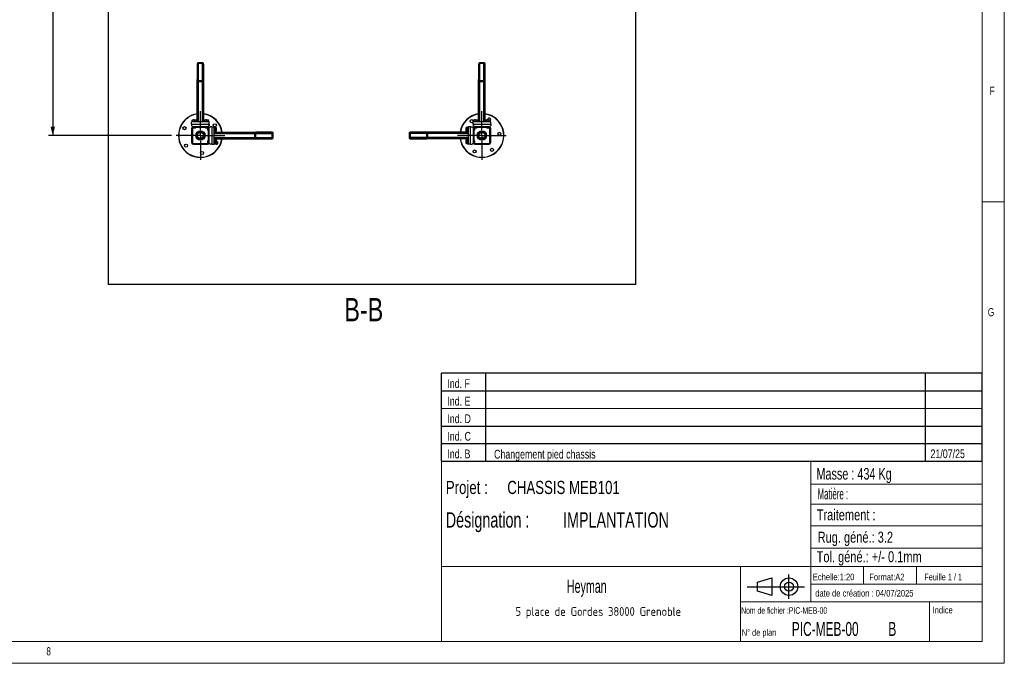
# Model space of a CAD drawing. Header units: millimetres. Extents: x 5 to 589, y 5 to 415.
# Tile 15 of 24: x 365 to 589, y 5 to 151. Entities that reach past the tile are written whole.
import ezdxf
from ezdxf.enums import TextEntityAlignment as Align

# ---------------------------------------------------------------- set-up
doc = ezdxf.new("R2010")
doc.units = ezdxf.units.MM
doc.linetypes.add('CENTERX2', pattern=[20.32, 12.7, -2.54, 2.54, -2.54])
for name, color, linetype in [('COTES', 1, 'Continuous'), ('NOTES', 6, 'Continuous'), ('TRAIT-FINS', 9, 'Continuous'), ('TRAIT-MIXTES', 3, 'CENTERX2')]:
    doc.layers.add(name, color=color, linetype=linetype)
doc.layers.add('TRAIT-FORT', color=4, linetype='Continuous', lineweight=25)
doc.styles.add('SLDTEXTSTYLE0', font='TXT', dxfattribs={"width": 0.75})
doc.styles.add('SLDTEXTSTYLE1', font='TXT', dxfattribs={"width": 0.6375})
doc.styles.add('SLDTEXTSTYLE2', font='TXT', dxfattribs={"width": 0.617423})
doc.styles.add('SLDTEXTSTYLE3', font='TXT', dxfattribs={"width": 0.7})
doc.styles.add('SLDTEXTSTYLE4', font='TXT', dxfattribs={"width": 0.535475})
doc.styles.add('SLDTEXTSTYLE5', font='ISOCP3', dxfattribs={"width": 0.96})
doc.styles.add('SLDTEXTSTYLE6', font='TXT', dxfattribs={"width": 0.605})
doc.styles.add('SLDTEXTSTYLE7', font='TXT', dxfattribs={"width": 0.692308})
doc.styles.add('SLDTEXTSTYLE8', font='TXT', dxfattribs={"width": 0.695728})
doc.styles.add('SLDTEXTSTYLE9', font='TXT', dxfattribs={"width": 0.696429})
doc.dimstyles.new('SLDDIMSTYLE1', dxfattribs={"dimtxt": 3, "dimasz": 2, "dimexe": 0, "dimexo": 0.0625, "dimgap": 0.75, "dimtad": 1, "dimlfac": 20, "dimrnd": 1e-09, "dimzin": 12, "dimdsep": 46, "dimtxsty": 'SLDTEXTSTYLE0', "dimsah": 1, "dimcen": 0.09, "dimadec": 0, "dimazin": 3, "dimtfac": 1, "dimtofl": 0, "dimtmove": 0, "dimatfit": 3, "dimfxl": 0, "dimfrac": 2, "dimtolj": 1, "dimtzin": 12, "dimarcsym": 0})

# ---------------------------------------------------------------- blocks, each defined once
blk = doc.blocks.new('Bloc11')
for p, q in [((123, 20), (0, 20)), ((0, 0), (0, 20)), ((10, 20), (10, 0)), ((110, 20), (110, 0)), ((123, 0), (123, 20)), ((0, 16), (123, 16)), ((0, 8), (123, 8)), ((0, 4), (123, 4)), ((0, 0), (123, 0))]:
    blk.add_line(p, q)
at = {"color": 7, "linetype": 'Continuous', "lineweight": 18}
blk.add_line((0, 12), (123, 12), dxfattribs=at)
at = {"color": 7}
for tag in ['AUTOATTR0', 'AUTOATTR1', 'AUTOATTR2', 'AUTOATTR3', 'AUTOATTR4', 'AUTOATTR5', 'AUTOATTR6', 'AUTOATTR7', 'AUTOATTR8', 'AUTOATTR9']:
    blk.add_attdef(tag, (0, 0), '', height=1, dxfattribs=at)
at = {"layer": 'NOTES', "color": 211, "char_height": 2, "attachment_point": 1, "style": 'SLDTEXTSTYLE0'}
for s, insert in [('Ind. F', (1.36, 18.66)), ('Ind. E', (1.36, 14.66)), ('Ind. D', (1.36, 10.66)), ('Ind. C', (1.36, 6.66)), ('Ind. B', (1.36, 2.66))]:
    blk.add_mtext(s, dxfattribs=dict(at, insert=insert))
blk = doc.blocks.new('Bloc12')
for p, q in [((2.32, 3.8), (5.55, 4.8)), ((5.55, 4.8), (5.55, 0.8)), ((9.48, 0), (9.48, 5.6)), ((0, 2.8), (12.98, 2.8)), ((2.32, 1.8), (2.32, 3.8)), ((5.55, 0.8), (2.32, 1.8))]:
    blk.add_line(p, q)
for radius in [2, 1]:
    blk.add_circle((9.48, 2.8), radius)
blk = doc.blocks.new('SW_NOTE_0')
at = {"layer": 'NOTES', "color": 0, "char_height": 3, "attachment_point": 1, "style": 'SLDTEXTSTYLE0'}
for s, insert in [('Projet :', (0, 3.87)), ('CHASSIS MEB101', (13.98, 3.87))]:
    blk.add_mtext(s, dxfattribs=dict(at, insert=insert))
blk = doc.blocks.new('SW_NOTE_1')
at = {"layer": 'NOTES', "color": 0, "insert": (20.94, 2.58), "char_height": 2, "attachment_point": 2, "style": 'SLDTEXTSTYLE5'}
blk.add_mtext('5 place de Gordes 38000 Grenoble', dxfattribs=at)
blk = doc.blocks.new('SW_NOTE_2')
at = {"layer": 'NOTES', "color": 0, "char_height": 3.5, "attachment_point": 1, "style": 'SLDTEXTSTYLE8'}
for s, insert in [('Désignation :', (0, 4.51)), ('IMPLANTATION', (26.67, 4.51))]:
    blk.add_mtext(s, dxfattribs=dict(at, insert=insert))
blk = doc.blocks.new('_D_19')
at = {"layer": 'COTES', "color": 1}
for p, q in [((399.66, 224.1), (371.63, 224.1)), ((372.63, 224.1), (372.63, 125.1)), ((399.66, 125.1), (371.63, 125.1))]:
    blk.add_line(p, q, dxfattribs=at)
for points in [[(372.63, 224.1), (372.13, 222.1), (373.13, 222.1)], [(372.63, 125.1), (373.13, 127.1), (372.13, 127.1)]]:
    blk.add_solid(points, dxfattribs=at)
at = {"layer": 'COTES', "color": 1, "insert": (368.77, 170.16), "char_height": 3, "attachment_point": 1, "rotation": 90, "style": 'SLDTEXTSTYLE0'}
blk.add_mtext('1980', dxfattribs=at)
blk = doc.blocks.new('SW_CENTERMARKSYMBOL_6')
at = {"layer": 'TRAIT-MIXTES', "color": 0}
for p, q in [((0, 1.2), (0, 5.55)), ((-1.2, 0), (-5.55, 0)), ((0, 0), (-0.6, 0)), ((0, 0), (0, 0.6)), ((0, 0), (0, -0.6)), ((0, 0), (0.6, 0)), ((1.2, 0), (5.55, 0)), ((0, -1.2), (0, -5.55))]:
    blk.add_line(p, q, dxfattribs=at)
blk = doc.blocks.new('SW_CENTERMARKSYMBOL_7')
at = {"layer": 'TRAIT-MIXTES', "color": 0}
for p, q in [((0, 1.2), (0, 5.55)), ((-1.2, 0), (-5.55, 0)), ((0, 0), (-0.6, 0)), ((0, 0), (0, 0.6)), ((0, 0), (0, -0.6)), ((0, 0), (0.6, 0)), ((1.2, 0), (5.55, 0)), ((0, -1.2), (0, -5.55))]:
    blk.add_line(p, q, dxfattribs=at)

msp = doc.modelspace()

# ---------------------------------------------------------------- hatches: boundary and pattern name
at = {"layer": 'TRAIT-FINS'}
h = msp.add_hatch(dxfattribs=at)
h.set_pattern_fill('ANSI31', color=9, angle=3e-322, style=0)
edge = h.paths.add_edge_path(flags=0)
edge.add_ellipse((406.66036, 137.82992), major_axis=(0, 0.42426), ratio=0.707106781, start_angle=180, end_angle=270)
edge.add_line((406.96036, 137.82992), (406.96036, 141.22403))
edge.add_ellipse((406.66036, 141.22403), major_axis=(0, 0.42426), ratio=0.707106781, start_angle=270, end_angle=360)
edge.add_line((406.66036, 141.6483), (405.76036, 141.6483))
edge.add_ellipse((405.76036, 141.22403), major_axis=(0, 0.42426), ratio=0.707106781, start_angle=360, end_angle=450)
edge.add_line((405.46036, 141.22403), (405.46036, 137.82992))
edge.add_ellipse((405.76036, 137.82992), major_axis=(0, 0.42426), ratio=0.707106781, start_angle=90, end_angle=180)
edge.add_line((405.76036, 137.40566), (406.66036, 137.40566))
edge = h.paths.add_edge_path(flags=0)
edge.add_ellipse((406.66036, 137.82992), major_axis=(0, 0.21213), ratio=0.707106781, start_angle=180, end_angle=270, ccw=False)
edge.add_line((406.66036, 137.61779), (405.76036, 137.61779))
edge.add_ellipse((405.76036, 137.82992), major_axis=(0, 0.21213), ratio=0.707106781, start_angle=90, end_angle=180, ccw=False)
edge.add_line((405.61036, 137.82992), (405.61036, 141.22403))
edge.add_ellipse((405.76036, 141.22403), major_axis=(0, 0.21213), ratio=0.707106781, start_angle=0, end_angle=90, ccw=False)
edge.add_line((405.76036, 141.43616), (406.66036, 141.43616))
edge.add_ellipse((406.66036, 141.22403), major_axis=(0, 0.21213), ratio=0.707106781, start_angle=270, end_angle=360, ccw=False)
edge.add_line((406.81036, 141.22403), (406.81036, 137.82992))
h = msp.add_hatch(dxfattribs=at)
h.set_pattern_fill('ANSI31', color=9, angle=3e-322, style=0)
edge = h.paths.add_edge_path(flags=0)
edge.add_ellipse((470.66036, 137.82992), major_axis=(0, 0.42426), ratio=0.707106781, start_angle=180, end_angle=270)
edge.add_line((470.96036, 137.82992), (470.96036, 141.22403))
edge.add_ellipse((470.66036, 141.22403), major_axis=(0, 0.42426), ratio=0.707106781, start_angle=270, end_angle=360)
edge.add_line((470.66036, 141.6483), (469.76036, 141.6483))
edge.add_ellipse((469.76036, 141.22403), major_axis=(0, 0.42426), ratio=0.707106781, start_angle=0, end_angle=90)
edge.add_line((469.46036, 141.22403), (469.46036, 137.82992))
edge.add_ellipse((469.76036, 137.82992), major_axis=(0, 0.42426), ratio=0.707106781, start_angle=90, end_angle=180)
edge.add_line((469.76036, 137.40566), (470.66036, 137.40566))
edge = h.paths.add_edge_path(flags=0)
edge.add_ellipse((470.66036, 137.82992), major_axis=(0, 0.21213), ratio=0.707106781, start_angle=180, end_angle=270, ccw=False)
edge.add_line((470.66036, 137.61779), (469.76036, 137.61779))
edge.add_ellipse((469.76036, 137.82992), major_axis=(0, 0.21213), ratio=0.707106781, start_angle=90, end_angle=180, ccw=False)
edge.add_line((469.61036, 137.82992), (469.61036, 141.22403))
edge.add_ellipse((469.76036, 141.22403), major_axis=(0, 0.21213), ratio=0.707106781, start_angle=0, end_angle=90, ccw=False)
edge.add_line((469.76036, 141.43616), (470.66036, 141.43616))
edge.add_ellipse((470.66036, 141.22403), major_axis=(0, 0.21213), ratio=0.707106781, start_angle=-90, end_angle=0, ccw=False)
edge.add_line((470.81036, 141.22403), (470.81036, 137.82992))
h = msp.add_hatch(dxfattribs=at)
h.set_pattern_fill('ANSI31', color=9, angle=3e-322, style=0)
edge = h.paths.add_edge_path(flags=0)
edge.add_line((404.21036, 126.69595), (404.21036, 123.49595))
edge.add_arc((404.61036, 123.49595), 0.4, 180, 270)
edge.add_line((404.61036, 123.09595), (407.81036, 123.09595))
edge.add_arc((407.81036, 123.49595), 0.4, 270, 360)
edge.add_line((408.21036, 123.49595), (408.21036, 126.69595))
edge.add_arc((407.81036, 126.69595), 0.4, 0, 90)
edge.add_line((407.81036, 127.09595), (404.61036, 127.09595))
edge.add_arc((404.61036, 126.69595), 0.4, 90, 180)
edge = h.paths.add_edge_path(flags=0)
edge.add_arc((404.61036, 123.49595), 0.2, 180, 270, ccw=False)
edge.add_line((404.41036, 123.49595), (404.41036, 126.69595))
edge.add_arc((404.61036, 126.69595), 0.2, 90, 180, ccw=False)
edge.add_line((404.61036, 126.89595), (407.81036, 126.89595))
edge.add_arc((407.81036, 126.69595), 0.2, 0, 90, ccw=False)
edge.add_line((408.01036, 126.69595), (408.01036, 123.49595))
edge.add_arc((407.81036, 123.49595), 0.2, 270, 360, ccw=False)
edge.add_line((407.81036, 123.29595), (404.61036, 123.29595))
h = msp.add_hatch(dxfattribs=at)
h.set_pattern_fill('ANSI31', color=9, angle=3e-322, style=0)
edge = h.paths.add_edge_path(flags=0)
edge.add_ellipse((418.94433, 124.64595), major_axis=(0.42426, 0), ratio=0.707106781, start_angle=180, end_angle=270)
edge.add_line((418.94433, 124.34595), (422.33845, 124.34595))
edge.add_ellipse((422.33845, 124.64595), major_axis=(0.42426, 0), ratio=0.707106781, start_angle=270, end_angle=360)
edge.add_line((422.76271, 124.64595), (422.76271, 125.54595))
edge.add_ellipse((422.33845, 125.54595), major_axis=(0.42426, 0), ratio=0.707106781, start_angle=360, end_angle=450)
edge.add_line((422.33845, 125.84595), (418.94433, 125.84595))
edge.add_ellipse((418.94433, 125.54595), major_axis=(0.42426, 0), ratio=0.707106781, start_angle=90, end_angle=180)
edge.add_line((418.52007, 125.54595), (418.52007, 124.64595))
edge = h.paths.add_edge_path(flags=0)
edge.add_ellipse((418.94433, 124.64595), major_axis=(0.21213, 0), ratio=0.707106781, start_angle=180, end_angle=270, ccw=False)
edge.add_line((418.7322, 124.64595), (418.7322, 125.54595))
edge.add_ellipse((418.94433, 125.54595), major_axis=(0.21213, 0), ratio=0.707106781, start_angle=90, end_angle=180, ccw=False)
edge.add_line((418.94433, 125.69595), (422.33845, 125.69595))
edge.add_ellipse((422.33845, 125.54595), major_axis=(0.21213, 0), ratio=0.707106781, start_angle=0, end_angle=90, ccw=False)
edge.add_line((422.55058, 125.54595), (422.55058, 124.64595))
edge.add_ellipse((422.33845, 124.64595), major_axis=(0.21213, 0), ratio=0.707106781, start_angle=270, end_angle=360, ccw=False)
edge.add_line((422.33845, 124.49595), (418.94433, 124.49595))
h = msp.add_hatch(dxfattribs=at)
h.set_pattern_fill('ANSI31', color=9, angle=3e-322, style=0)
edge = h.paths.add_edge_path(flags=0)
edge.add_ellipse((457.47639, 125.54595), major_axis=(-0.42426, 0), ratio=0.707106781, start_angle=180, end_angle=270)
edge.add_line((457.47639, 125.84595), (454.08228, 125.84595))
edge.add_ellipse((454.08228, 125.54595), major_axis=(-0.42426, 0), ratio=0.707106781, start_angle=270, end_angle=360)
edge.add_line((453.65802, 125.54595), (453.65802, 124.64595))
edge.add_ellipse((454.08228, 124.64595), major_axis=(-0.42426, 0), ratio=0.707106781, start_angle=0, end_angle=90)
edge.add_line((454.08228, 124.34595), (457.47639, 124.34595))
edge.add_ellipse((457.47639, 124.64595), major_axis=(-0.42426, 0), ratio=0.707106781, start_angle=90, end_angle=180)
edge.add_line((457.90066, 124.64595), (457.90066, 125.54595))
edge = h.paths.add_edge_path(flags=0)
edge.add_ellipse((457.47639, 125.54595), major_axis=(-0.21213, 0), ratio=0.707106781, start_angle=180, end_angle=270, ccw=False)
edge.add_line((457.68853, 125.54595), (457.68853, 124.64595))
edge.add_ellipse((457.47639, 124.64595), major_axis=(-0.21213, 0), ratio=0.707106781, start_angle=90, end_angle=180, ccw=False)
edge.add_line((457.47639, 124.49595), (454.08228, 124.49595))
edge.add_ellipse((454.08228, 124.64595), major_axis=(-0.21213, 0), ratio=0.707106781, start_angle=0, end_angle=90, ccw=False)
edge.add_line((453.87015, 124.64595), (453.87015, 125.54595))
edge.add_ellipse((454.08228, 125.54595), major_axis=(-0.21213, 0), ratio=0.707106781, start_angle=-90, end_angle=0, ccw=False)
edge.add_line((454.08228, 125.69595), (457.47639, 125.69595))
h = msp.add_hatch(dxfattribs=at)
h.set_pattern_fill('ANSI31', color=9, angle=3e-322, style=0)
edge = h.paths.add_edge_path(flags=0)
edge.add_line((468.61036, 123.09595), (471.81036, 123.09595))
edge.add_arc((471.81036, 123.49595), 0.4, 270, 360)
edge.add_line((472.21036, 123.49595), (472.21036, 126.69595))
edge.add_arc((471.81036, 126.69595), 0.4, 0, 90)
edge.add_line((471.81036, 127.09595), (468.61036, 127.09595))
edge.add_arc((468.61036, 126.69595), 0.4, 90, 180)
edge.add_line((468.21036, 126.69595), (468.21036, 123.49595))
edge.add_arc((468.61036, 123.49595), 0.4, 180, 270)
edge = h.paths.add_edge_path(flags=0)
edge.add_arc((471.81036, 123.49595), 0.2, 270, 360, ccw=False)
edge.add_line((471.81036, 123.29595), (468.61036, 123.29595))
edge.add_arc((468.61036, 123.49595), 0.2, 180, 270, ccw=False)
edge.add_line((468.41036, 123.49595), (468.41036, 126.69595))
edge.add_arc((468.61036, 126.69595), 0.2, 90, 180, ccw=False)
edge.add_line((468.61036, 126.89595), (471.81036, 126.89595))
edge.add_arc((471.81036, 126.69595), 0.2, 0, 90, ccw=False)
edge.add_line((472.01036, 126.69595), (472.01036, 123.49595))

# ---------------------------------------------------------------- linework, layer by layer
at = {"color": 7, "linetype": 'Continuous', "lineweight": 18}
for p, q in [((589, 5), (589, 415)), ((584, 10), (584, 410)), ((589, 110), (584, 110)), ((461, 51), (461, 10)), ((584, 51), (461, 51)), ((545, 51), (545, 19)), ((584, 51), (584, 10)), ((545, 45.75642), (584, 45.75642)), ((545, 41.17842), (584, 41.17842)), ((545, 36.24486), (584, 36.24486)), ((545, 31.17795), (584, 31.17795)), ((461, 27), (584, 27)), ((529, 27), (529, 10)), ((557, 27), (557, 23)), ((569, 27), (569, 23)), ((545, 23), (584, 23)), ((529, 19), (584, 19)), ((572, 19), (572, 10)), ((10, 10), (584, 10)), ((461, 10.00044), (584, 10)), ((5, 5), (589, 5))]:
    msp.add_line(p, q, dxfattribs=at)
at = {"layer": 'TRAIT-FORT', "color": 4, "linetype": 'Continuous', "lineweight": 25}
for p, q in [((385.21056, 241.24595), (385.21056, 91.24595)), ((505.21056, 91.24595), (505.21056, 241.24595)), ((405.46036, 141.22403), (405.46036, 137.82992)), ((405.61036, 141.22403), (405.61036, 137.82992)), ((406.66036, 141.6483), (405.76036, 141.6483)), ((406.66036, 141.43616), (405.76036, 141.43616)), ((405.76036, 137.61779), (405.76036, 141.43616)), ((406.66036, 137.61779), (406.66036, 141.43616)), ((406.81036, 137.82992), (406.81036, 141.22403)), ((406.96036, 137.82992), (406.96036, 141.22403)), ((469.46036, 141.22403), (469.46036, 137.82992)), ((469.61036, 141.22403), (469.61036, 137.82992)), ((470.66036, 141.6483), (469.76036, 141.6483)), ((470.66036, 141.43616), (469.76036, 141.43616)), ((469.76036, 137.61779), (469.76036, 141.43616)), ((470.66036, 137.61779), (470.66036, 141.43616)), ((470.81036, 137.82992), (470.81036, 141.22403)), ((470.96036, 137.82992), (470.96036, 141.22403)), ((405.46036, 128.19595), (405.46036, 137.82992)), ((405.76036, 137.61779), (406.66036, 137.61779)), ((405.76036, 128.19595), (405.76036, 137.40566)), ((405.76036, 137.40566), (406.66036, 137.40566)), ((406.66036, 128.19595), (406.66036, 137.40566)), ((406.96036, 128.19595), (406.96036, 137.82992)), ((469.46036, 128.19595), (469.46036, 137.82992)), ((469.76036, 137.61779), (470.66036, 137.61779)), ((469.76036, 128.19595), (469.76036, 137.40566)), ((469.76036, 137.40566), (470.66036, 137.40566)), ((470.66036, 128.19595), (470.66036, 137.40566)), ((470.96036, 128.19595), (470.96036, 137.82992)), ((404.21036, 127.69595), (404.21036, 128.19595)), ((408.21036, 128.19595), (404.21036, 128.19595)), ((404.21036, 127.69595), (404.21036, 127.34595)), ((404.21036, 127.69595), (408.21036, 127.69595)), ((404.26036, 128.29595), (404.26036, 128.19595)), ((404.26036, 128.29595), (405.31841, 128.29595)), ((404.35832, 128.29595), (404.35832, 128.59572)), ((404.40661, 128.64595), (404.38209, 128.63179)), ((404.40661, 128.64595), (405.21411, 128.64595)), ((404.41892, 128.29595), (404.41892, 128.59572)), ((404.87097, 128.29595), (404.87097, 128.59572)), ((405.23864, 128.63179), (405.21411, 128.64595)), ((405.26241, 128.29595), (405.26241, 128.59572)), ((405.31841, 128.29595), (405.36036, 128.29595)), ((405.36036, 128.19595), (405.36036, 128.29595)), ((407.06036, 128.29595), (407.06036, 128.19595)), ((407.06036, 128.29595), (408.11841, 128.29595)), ((407.15832, 128.29595), (407.15832, 128.59572)), ((407.20661, 128.64595), (407.18209, 128.63179)), ((407.20661, 128.64595), (408.01411, 128.64595)), ((407.21892, 128.29595), (407.21892, 128.59572)), ((407.67097, 128.29595), (407.67097, 128.59572)), ((408.03864, 128.63179), (408.01411, 128.64595)), ((408.06241, 128.29595), (408.06241, 128.59572)), ((408.11841, 128.29595), (408.16036, 128.29595)), ((408.16036, 128.19595), (408.16036, 128.29595)), ((408.21036, 127.69595), (408.21036, 128.19595)), ((408.21036, 127.69595), (408.21036, 127.34595)), ((472.21036, 128.19595), (468.21036, 128.19595)), ((468.21036, 127.69595), (468.21036, 128.19595)), ((468.21036, 127.69595), (472.21036, 127.69595)), ((468.21036, 127.69595), (468.21036, 127.34595)), ((468.26036, 128.29595), (468.26036, 128.19595)), ((468.26036, 128.29595), (469.31841, 128.29595)), ((468.35832, 128.29595), (468.35832, 128.59572)), ((468.40661, 128.64595), (468.38209, 128.63179)), ((468.40661, 128.64595), (469.21411, 128.64595)), ((468.41892, 128.29595), (468.41892, 128.59572)), ((468.87097, 128.29595), (468.87097, 128.59572)), ((469.23864, 128.63179), (469.21411, 128.64595)), ((469.26241, 128.29595), (469.26241, 128.59572)), ((469.31841, 128.29595), (469.36036, 128.29595)), ((469.36036, 128.19595), (469.36036, 128.29595)), ((471.06036, 128.29595), (471.06036, 128.19595)), ((471.06036, 128.29595), (472.11841, 128.29595)), ((471.15832, 128.29595), (471.15832, 128.59572)), ((471.20661, 128.64595), (471.18209, 128.63179)), ((471.20661, 128.64595), (472.01411, 128.64595)), ((471.21892, 128.29595), (471.21892, 128.59572)), ((471.67097, 128.29595), (471.67097, 128.59572)), ((472.03864, 128.63179), (472.01411, 128.64595)), ((472.06241, 128.29595), (472.06241, 128.59572)), ((472.11841, 128.29595), (472.16036, 128.29595)), ((472.16036, 128.19595), (472.16036, 128.29595)), ((472.21036, 127.69595), (472.21036, 128.19595)), ((472.21036, 127.69595), (472.21036, 127.34595)), ((404.21036, 127.34595), (404.46036, 127.09595)), ((404.21036, 126.69595), (404.21036, 123.49595)), ((404.41036, 126.69595), (404.41036, 123.49595)), ((404.56036, 127.09595), (404.56036, 127.09281)), ((404.56036, 126.8896), (404.56036, 126.83095)), ((404.56036, 126.83095), (404.59536, 126.79595)), ((404.56036, 126.83095), (405.06036, 126.83095)), ((405.02536, 126.79595), (404.59536, 126.79595)), ((407.81036, 127.09595), (404.61036, 127.09595)), ((407.81036, 126.89595), (404.61036, 126.89595)), ((405.02536, 126.79595), (405.06036, 126.83095)), ((405.06036, 126.83095), (405.06036, 126.89595)), ((407.36036, 126.89595), (407.36036, 126.83095)), ((407.36036, 126.83095), (407.39536, 126.79595)), ((407.36036, 126.83095), (407.86036, 126.83095)), ((407.82536, 126.79595), (407.39536, 126.79595)), ((407.82536, 126.79595), (407.86036, 126.83095)), ((407.86036, 127.09281), (407.86036, 127.09595)), ((407.86036, 126.83095), (407.86036, 126.8896)), ((407.94536, 126.74595), (407.91036, 126.71095)), ((407.91036, 126.28095), (407.91036, 126.71095)), ((407.91036, 126.28095), (407.94536, 126.24595)), ((408.00401, 126.74595), (407.94536, 126.74595)), ((407.94536, 126.74595), (407.94536, 126.24595)), ((407.94536, 126.24595), (408.01036, 126.24595)), ((407.96036, 127.09595), (408.21036, 127.34595)), ((408.01036, 123.49595), (408.01036, 126.69595)), ((408.21036, 126.74595), (408.20723, 126.74595)), ((408.46036, 127.09595), (408.21036, 126.84595)), ((408.21036, 123.49595), (408.21036, 126.69595)), ((408.81036, 127.09595), (408.46036, 127.09595)), ((408.81036, 127.09595), (408.81036, 123.09595)), ((408.81036, 127.09595), (409.31036, 127.09595)), ((409.31036, 123.09595), (409.31036, 127.09595)), ((409.41036, 127.04595), (409.31036, 127.04595)), ((409.31036, 125.94595), (409.41036, 125.94595)), ((409.31036, 125.84595), (418.94433, 125.84595)), ((409.31036, 125.54595), (418.52007, 125.54595)), ((409.41036, 127.04595), (409.41036, 125.9879)), ((409.41036, 126.948), (409.71014, 126.948)), ((409.41036, 126.88739), (409.71014, 126.88739)), ((409.41036, 126.43534), (409.71014, 126.43534)), ((409.41036, 126.0439), (409.71014, 126.0439)), ((409.41036, 125.9879), (409.41036, 125.94595)), ((409.76036, 126.8997), (409.7462, 126.92423)), ((409.7462, 126.06767), (409.76036, 126.0922)), ((409.76036, 126.8997), (409.76036, 126.0922)), ((418.52007, 125.54595), (418.52007, 124.64595)), ((418.7322, 125.54595), (418.7322, 124.64595)), ((418.7322, 125.54595), (422.55058, 125.54595)), ((422.33845, 125.84595), (418.94433, 125.84595)), ((422.33845, 125.69595), (418.94433, 125.69595)), ((422.55058, 124.64595), (422.55058, 125.54595)), ((422.76271, 124.64595), (422.76271, 125.54595)), ((453.65802, 125.54595), (453.65802, 124.64595)), ((453.87015, 125.54595), (453.87015, 124.64595)), ((457.68853, 125.54595), (453.87015, 125.54595)), ((457.47639, 125.84595), (454.08228, 125.84595)), ((457.47639, 125.69595), (454.08228, 125.69595)), ((467.11036, 125.84595), (457.47639, 125.84595)), ((457.68853, 124.64595), (457.68853, 125.54595)), ((457.90066, 124.64595), (457.90066, 125.54595)), ((467.11036, 125.54595), (457.90066, 125.54595)), ((466.67453, 126.92423), (466.66036, 126.8997)), ((466.66036, 126.0922), (466.66036, 126.8997)), ((466.66036, 126.0922), (466.67453, 126.06767)), ((467.01036, 126.948), (466.71059, 126.948)), ((467.01036, 126.55655), (466.71059, 126.55655)), ((467.01036, 126.1045), (466.71059, 126.1045)), ((467.01036, 126.0439), (466.71059, 126.0439)), ((467.11036, 127.04595), (467.01036, 127.04595)), ((467.01036, 127.004), (467.01036, 127.04595)), ((467.01036, 125.94595), (467.01036, 127.004)), ((467.01036, 125.94595), (467.11036, 125.94595)), ((467.61036, 127.09595), (467.11036, 127.09595)), ((467.11036, 127.09595), (467.11036, 123.09595)), ((467.61036, 123.09595), (467.61036, 127.09595)), ((467.61036, 127.09595), (467.96036, 127.09595)), ((468.21036, 126.84595), (467.96036, 127.09595)), ((468.21036, 127.34595), (468.46036, 127.09595)), ((468.2135, 126.74595), (468.21036, 126.74595)), ((468.21036, 126.69595), (468.21036, 123.49595)), ((468.41036, 126.69595), (468.41036, 123.49595)), ((468.41036, 126.24595), (468.47536, 126.24595)), ((468.47536, 126.74595), (468.41672, 126.74595)), ((468.51036, 126.71095), (468.47536, 126.74595)), ((468.47536, 126.24595), (468.47536, 126.74595)), ((468.47536, 126.24595), (468.51036, 126.28095)), ((468.51036, 126.71095), (468.51036, 126.28095)), ((468.56036, 127.09595), (468.56036, 127.09281)), ((468.56036, 126.8896), (468.56036, 126.83095)), ((468.56036, 126.83095), (468.59536, 126.79595)), ((468.56036, 126.83095), (469.06036, 126.83095)), ((469.02536, 126.79595), (468.59536, 126.79595)), ((471.81036, 127.09595), (468.61036, 127.09595)), ((471.81036, 126.89595), (468.61036, 126.89595)), ((469.02536, 126.79595), (469.06036, 126.83095)), ((469.06036, 126.83095), (469.06036, 126.89595)), ((471.36036, 126.89595), (471.36036, 126.83095)), ((471.36036, 126.83095), (471.39536, 126.79595)), ((471.36036, 126.83095), (471.86036, 126.83095)), ((471.82536, 126.79595), (471.39536, 126.79595)), ((471.82536, 126.79595), (471.86036, 126.83095)), ((471.86036, 127.09281), (471.86036, 127.09595)), ((471.86036, 126.83095), (471.86036, 126.8896)), ((471.96036, 127.09595), (472.21036, 127.34595)), ((472.01036, 123.49595), (472.01036, 126.69595)), ((472.21036, 123.49595), (472.21036, 126.69595)), ((404.61036, 123.29595), (407.81036, 123.29595)), ((407.94536, 123.94595), (407.91036, 123.91095)), ((407.91036, 123.48095), (407.91036, 123.91095)), ((407.91036, 123.48095), (407.94536, 123.44595)), ((408.01036, 123.94595), (407.94536, 123.94595)), ((407.94536, 123.94595), (407.94536, 123.44595)), ((407.94536, 123.44595), (408.00401, 123.44595)), ((408.20723, 123.44595), (408.21036, 123.44595)), ((408.21036, 123.34595), (408.46036, 123.09595)), ((409.31036, 124.64595), (418.52007, 124.64595)), ((409.31036, 124.34595), (418.94433, 124.34595)), ((409.41036, 124.24595), (409.31036, 124.24595)), ((409.31036, 123.14595), (409.41036, 123.14595)), ((409.41036, 124.24595), (409.41036, 123.1879)), ((409.41036, 124.148), (409.71014, 124.148)), ((409.41036, 124.08739), (409.71014, 124.08739)), ((409.41036, 123.63534), (409.71014, 123.63534)), ((409.41036, 123.2439), (409.71014, 123.2439)), ((409.41036, 123.1879), (409.41036, 123.14595)), ((409.76036, 124.0997), (409.7462, 124.12423)), ((409.7462, 123.26767), (409.76036, 123.2922)), ((409.76036, 124.0997), (409.76036, 123.2922)), ((418.7322, 124.64595), (422.55058, 124.64595)), ((418.94433, 124.49595), (422.33845, 124.49595)), ((418.94433, 124.34595), (422.33845, 124.34595)), ((457.68853, 124.64595), (453.87015, 124.64595)), ((454.08228, 124.49595), (457.47639, 124.49595)), ((454.08228, 124.34595), (457.47639, 124.34595)), ((467.11036, 124.34595), (457.47639, 124.34595)), ((467.11036, 124.64595), (457.90066, 124.64595)), ((466.67453, 124.12423), (466.66036, 124.0997)), ((466.66036, 123.2922), (466.66036, 124.0997)), ((466.66036, 123.2922), (466.67453, 123.26767)), ((467.01036, 124.148), (466.71059, 124.148)), ((467.01036, 123.75655), (466.71059, 123.75655)), ((467.01036, 123.3045), (466.71059, 123.3045)), ((467.01036, 123.2439), (466.71059, 123.2439)), ((467.11036, 124.24595), (467.01036, 124.24595)), ((467.01036, 124.204), (467.01036, 124.24595)), ((467.01036, 123.14595), (467.01036, 124.204)), ((467.01036, 123.14595), (467.11036, 123.14595)), ((467.96036, 123.09595), (468.21036, 123.34595)), ((468.21036, 123.44595), (468.2135, 123.44595)), ((468.47536, 123.94595), (468.41036, 123.94595)), ((468.41672, 123.44595), (468.47536, 123.44595)), ((468.51036, 123.91095), (468.47536, 123.94595)), ((468.47536, 123.44595), (468.47536, 123.94595)), ((468.47536, 123.44595), (468.51036, 123.48095)), ((468.51036, 123.91095), (468.51036, 123.48095)), ((468.61036, 123.29595), (471.81036, 123.29595)), ((404.61036, 123.09595), (407.81036, 123.09595)), ((408.81036, 123.09595), (408.46036, 123.09595)), ((408.81036, 123.09595), (409.31036, 123.09595)), ((467.61036, 123.09595), (467.11036, 123.09595)), ((467.61036, 123.09595), (467.96036, 123.09595)), ((468.61036, 123.09595), (471.81036, 123.09595)), ((385.21056, 91.24595), (505.21056, 91.24595))]:
    msp.add_line(p, q, dxfattribs=at)
for centre, radius in [((409.47387, 127.40885), 0.35), ((467.89746, 128.35946), 0.35), ((402.57558, 126.76578), 0.35), ((406.21036, 125.09595), 1.075), ((406.21036, 125.09595), 0.9), ((406.21036, 125.09595), 0.7), ((470.21036, 125.09595), 1.075), ((470.21036, 125.09595), 0.9), ((470.21036, 125.09595), 0.7), ((474.1931, 125.46723), 0.35), ((402.94686, 122.78305), 0.35), ((406.58164, 121.11322), 0.35), ((468.54053, 121.46116), 0.35), ((472.52327, 121.83244), 0.35)]:
    msp.add_circle(centre, radius, dxfattribs=at)
for centre, radius, start, end in [((406.21036, 125.09595), 5, 98.6269266, 155.3258104), ((406.21036, 125.09595), 4.95, 98.714742, 155.3258104), ((406.21036, 125.09595), 5, 8.6269266, 81.3730734), ((406.21036, 125.09595), 4.95, 8.714742, 81.285258), ((470.21036, 125.09595), 5, 98.6269266, 171.3730734), ((470.21036, 125.09595), 4.95, 98.714742, 171.285258), ((470.21036, 125.09595), 5, 245.3258104, 81.3730734), ((470.21036, 125.09595), 4.95, 245.3258104, 81.285258), ((471.8802, 128.73073), 0.35, 301.3740082, 194.0190038), ((406.21036, 125.09595), 5, 155.3258104, 351.3730734), ((406.21036, 125.09595), 4.95, 155.3258104, 351.285258), ((404.61036, 126.69595), 0.4, 90, 180), ((404.61036, 126.69595), 0.2, 90, 180), ((407.81036, 126.69595), 0.4, 0, 90), ((407.81036, 126.69595), 0.2, 0, 90), ((468.61036, 126.69595), 0.4, 90, 180), ((468.61036, 126.69595), 0.2, 90, 180), ((471.81036, 126.69595), 0.4, 0, 90), ((471.81036, 126.69595), 0.2, 0, 90), ((404.61036, 123.49595), 0.4, 180, 270), ((404.61036, 123.49595), 0.2, 180, 270), ((407.81036, 123.49595), 0.4, 270, 0), ((407.81036, 123.49595), 0.2, 270, 0), ((409.84515, 123.42612), 0.35, 211.3740082, 104.0190038), ((470.21036, 125.09595), 5, 188.6269266, 245.3258104), ((470.21036, 125.09595), 4.95, 188.714742, 245.3258104), ((468.61036, 123.49595), 0.4, 180, 270), ((468.61036, 123.49595), 0.2, 180, 270), ((471.81036, 123.49595), 0.4, 270, 0), ((471.81036, 123.49595), 0.2, 270, 0)]:
    msp.add_arc(centre, radius, start, end, dxfattribs=at)
for centre, major_axis, start_param, end_param in [((405.76036, 141.22403), (0, 0.42426), 0, 1.570796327), ((405.76036, 141.22403), (0, 0.21213), 0, 1.570796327), ((406.66036, 141.22403), (0, 0.42426), 4.71238898, 6.283185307), ((406.66036, 141.22403), (0, 0.21213), 4.71238898, 6.283185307), ((469.76036, 141.22403), (0, 0.42426), 0, 1.570796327), ((469.76036, 141.22403), (0, 0.21213), 0, 1.570796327), ((470.66036, 141.22403), (0, 0.42426), 4.71238898, 6.283185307), ((470.66036, 141.22403), (0, 0.21213), 4.71238898, 6.283185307), ((405.76036, 137.82992), (0, 0.42426), 1.570796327, 3.141592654), ((405.76036, 137.82992), (0, 0.21213), 1.570796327, 3.141592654), ((406.66036, 137.82992), (0, 0.21213), 3.141592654, 4.71238898), ((406.66036, 137.82992), (0, 0.42426), 3.141592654, 4.71238898), ((469.76036, 137.82992), (0, 0.42426), 1.570796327, 3.141592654), ((469.76036, 137.82992), (0, 0.21213), 1.570796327, 3.141592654), ((470.66036, 137.82992), (0, 0.21213), 3.141592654, 4.71238898), ((470.66036, 137.82992), (0, 0.42426), 3.141592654, 4.71238898), ((418.94433, 125.54595), (0.42426, 0), 1.570796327, 3.141592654), ((418.94433, 125.54595), (0.21213, 0), 1.570796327, 3.141592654), ((422.33845, 125.54595), (0.42426, 0), 0, 1.570796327), ((422.33845, 125.54595), (0.21213, 0), 0, 1.570796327), ((454.08228, 125.54595), (-0.42426, 0), 4.71238898, 6.283185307), ((454.08228, 125.54595), (-0.21213, 0), 4.71238898, 6.283185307), ((457.47639, 125.54595), (-0.42426, 0), 3.141592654, 4.71238898), ((457.47639, 125.54595), (-0.21213, 0), 3.141592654, 4.71238898), ((418.94433, 124.64595), (0.42426, 0), 3.141592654, 4.71238898), ((418.94433, 124.64595), (0.21213, 0), 3.141592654, 4.71238898), ((422.33845, 124.64595), (0.42426, 0), 4.71238898, 6.283185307), ((422.33845, 124.64595), (0.21213, 0), 4.71238898, 6.283185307), ((454.08228, 124.64595), (-0.42426, 0), 0, 1.570796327), ((454.08228, 124.64595), (-0.21213, 0), 0, 1.570796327), ((457.47639, 124.64595), (-0.42426, 0), 1.570796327, 3.141592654), ((457.47639, 124.64595), (-0.21213, 0), 1.570796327, 3.141592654)]:
    msp.add_ellipse(centre, major_axis=major_axis, ratio=0.707106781, start_param=start_param, end_param=end_param, dxfattribs=at)
for points, knots in [([(404.35832, 128.59572), (404.36603, 128.61091), (404.37878, 128.63603), (404.39728, 128.6337), (404.40972, 128.61625), (404.41688, 128.60028), (404.41892, 128.59572)], [0, 0, 0, 0, 0.385549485, 0.637641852, 0.896546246, 1, 1, 1, 1]), ([(404.87097, 128.59572), (404.83173, 128.60668), (404.75241, 128.62885), (404.63489, 128.63696), (404.52255, 128.62506), (404.45367, 128.60556), (404.41892, 128.59572)], [0, 0, 0, 0, 0.264604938, 0.534947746, 0.765343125, 1, 1, 1, 1]), ([(404.87097, 128.59572), (404.90494, 128.60668), (404.97363, 128.62885), (405.0754, 128.63696), (405.17268, 128.62506), (405.23232, 128.60556), (405.26241, 128.59572)], [0, 0, 0, 0, 0.264604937, 0.534947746, 0.765343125, 1, 1, 1, 1]), ([(405.23859, 128.63063), (405.23925, 128.63064), (405.24522, 128.63066), (405.25321, 128.6158), (405.26037, 128.60018), (405.26241, 128.59572)], [0, 0, 0, 0, 0.082237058, 0.737977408, 1, 1, 1, 1]), ([(407.15832, 128.59572), (407.16603, 128.61091), (407.17878, 128.63603), (407.19728, 128.6337), (407.20972, 128.61625), (407.21688, 128.60028), (407.21892, 128.59572)], [0, 0, 0, 0, 0.385549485, 0.637641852, 0.896546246, 1, 1, 1, 1]), ([(407.67097, 128.59572), (407.63173, 128.60668), (407.55241, 128.62885), (407.43489, 128.63696), (407.32255, 128.62506), (407.25367, 128.60556), (407.21892, 128.59572)], [0, 0, 0, 0, 0.264604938, 0.534947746, 0.765343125, 1, 1, 1, 1]), ([(407.67097, 128.59572), (407.70494, 128.60668), (407.77363, 128.62885), (407.8754, 128.63696), (407.97268, 128.62506), (408.03232, 128.60556), (408.06241, 128.59572)], [0, 0, 0, 0, 0.264604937, 0.534947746, 0.765343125, 1, 1, 1, 1]), ([(408.03859, 128.63063), (408.03925, 128.63064), (408.04522, 128.63066), (408.05321, 128.6158), (408.06037, 128.60018), (408.06241, 128.59572)], [0, 0, 0, 0, 0.082237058, 0.737977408, 1, 1, 1, 1]), ([(468.35832, 128.59572), (468.36603, 128.61091), (468.37878, 128.63603), (468.39728, 128.6337), (468.40972, 128.61625), (468.41688, 128.60028), (468.41892, 128.59572)], [0, 0, 0, 0, 0.385549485, 0.637641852, 0.896546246, 1, 1, 1, 1]), ([(468.87097, 128.59572), (468.83173, 128.60668), (468.75241, 128.62885), (468.63489, 128.63696), (468.52255, 128.62506), (468.45367, 128.60556), (468.41892, 128.59572)], [0, 0, 0, 0, 0.264604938, 0.534947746, 0.765343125, 1, 1, 1, 1]), ([(468.87097, 128.59572), (468.90494, 128.60668), (468.97363, 128.62885), (469.0754, 128.63696), (469.17268, 128.62506), (469.23232, 128.60556), (469.26241, 128.59572)], [0, 0, 0, 0, 0.264604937, 0.534947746, 0.765343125, 1, 1, 1, 1]), ([(469.23859, 128.63063), (469.23925, 128.63064), (469.24522, 128.63066), (469.25321, 128.6158), (469.26037, 128.60018), (469.26241, 128.59572)], [0, 0, 0, 0, 0.082237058, 0.737977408, 1, 1, 1, 1]), ([(471.15832, 128.59572), (471.16603, 128.61091), (471.17878, 128.63603), (471.19728, 128.6337), (471.20972, 128.61625), (471.21688, 128.60028), (471.21892, 128.59572)], [0, 0, 0, 0, 0.385549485, 0.637641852, 0.896546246, 1, 1, 1, 1]), ([(471.67097, 128.59572), (471.63173, 128.60668), (471.55241, 128.62885), (471.43489, 128.63696), (471.32255, 128.62506), (471.25367, 128.60556), (471.21892, 128.59572)], [0, 0, 0, 0, 0.264604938, 0.534947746, 0.765343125, 1, 1, 1, 1]), ([(471.67097, 128.59572), (471.70494, 128.60668), (471.77363, 128.62885), (471.8754, 128.63696), (471.97268, 128.62506), (472.03232, 128.60556), (472.06241, 128.59572)], [0, 0, 0, 0, 0.264604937, 0.534947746, 0.765343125, 1, 1, 1, 1]), ([(472.03859, 128.63063), (472.03925, 128.63064), (472.04522, 128.63066), (472.05321, 128.6158), (472.06037, 128.60018), (472.06241, 128.59572)], [0, 0, 0, 0, 0.082237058, 0.737977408, 1, 1, 1, 1]), ([(409.71014, 126.948), (409.72532, 126.94029), (409.75044, 126.92753), (409.74811, 126.90904), (409.73067, 126.89659), (409.7147, 126.88944), (409.71014, 126.88739)], [0, 0, 0, 0, 0.385549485, 0.637641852, 0.896546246, 1, 1, 1, 1]), ([(409.71014, 126.43534), (409.7211, 126.47458), (409.74327, 126.5539), (409.75137, 126.67142), (409.73947, 126.78377), (409.71997, 126.85264), (409.71014, 126.88739)], [0, 0, 0, 0, 0.264604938, 0.534947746, 0.765343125, 1, 1, 1, 1]), ([(409.71014, 126.43534), (409.7211, 126.40137), (409.74327, 126.33268), (409.75137, 126.23092), (409.73947, 126.13363), (409.71997, 126.07399), (409.71014, 126.0439)], [0, 0, 0, 0, 0.264604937, 0.534947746, 0.765343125, 1, 1, 1, 1]), ([(409.74505, 126.06773), (409.74505, 126.06706), (409.74508, 126.06109), (409.73021, 126.0531), (409.7146, 126.04594), (409.71014, 126.0439)], [0, 0, 0, 0, 0.082237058, 0.737977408, 1, 1, 1, 1]), ([(466.71059, 126.0439), (466.69541, 126.05161), (466.67029, 126.06436), (466.67262, 126.08286), (466.69006, 126.0953), (466.70603, 126.10246), (466.71059, 126.1045)], [0, 0, 0, 0, 0.385549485, 0.637641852, 0.896546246, 1, 1, 1, 1]), ([(466.71059, 126.55655), (466.69963, 126.59053), (466.67746, 126.65921), (466.66935, 126.76098), (466.68126, 126.85826), (466.70075, 126.9179), (466.71059, 126.948)], [0, 0, 0, 0, 0.264604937, 0.534947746, 0.765343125, 1, 1, 1, 1]), ([(466.71059, 126.55655), (466.69963, 126.51732), (466.67746, 126.438), (466.66935, 126.32048), (466.68126, 126.20813), (466.70075, 126.13926), (466.71059, 126.1045)], [0, 0, 0, 0, 0.264604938, 0.534947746, 0.765343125, 1, 1, 1, 1]), ([(466.67568, 126.92417), (466.67568, 126.92484), (466.67565, 126.93081), (466.69052, 126.9388), (466.70613, 126.94595), (466.71059, 126.948)], [0, 0, 0, 0, 0.082237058, 0.737977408, 1, 1, 1, 1]), ([(409.71014, 124.148), (409.72532, 124.14029), (409.75044, 124.12753), (409.74811, 124.10904), (409.73067, 124.09659), (409.7147, 124.08944), (409.71014, 124.08739)], [0, 0, 0, 0, 0.385549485, 0.637641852, 0.896546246, 1, 1, 1, 1]), ([(409.71014, 123.63534), (409.7211, 123.67458), (409.74327, 123.7539), (409.75137, 123.87142), (409.73947, 123.98377), (409.71997, 124.05264), (409.71014, 124.08739)], [0, 0, 0, 0, 0.264604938, 0.534947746, 0.765343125, 1, 1, 1, 1]), ([(409.71014, 123.63534), (409.7211, 123.60137), (409.74327, 123.53268), (409.75137, 123.43092), (409.73947, 123.33363), (409.71997, 123.27399), (409.71014, 123.2439)], [0, 0, 0, 0, 0.264604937, 0.534947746, 0.765343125, 1, 1, 1, 1]), ([(409.74505, 123.26773), (409.74505, 123.26706), (409.74508, 123.26109), (409.73021, 123.2531), (409.7146, 123.24594), (409.71014, 123.2439)], [0, 0, 0, 0, 0.082237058, 0.737977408, 1, 1, 1, 1]), ([(466.71059, 123.2439), (466.69541, 123.25161), (466.67029, 123.26436), (466.67262, 123.28286), (466.69006, 123.2953), (466.70603, 123.30246), (466.71059, 123.3045)], [0, 0, 0, 0, 0.385549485, 0.637641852, 0.896546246, 1, 1, 1, 1]), ([(466.71059, 123.75655), (466.69963, 123.79053), (466.67746, 123.85921), (466.66935, 123.96098), (466.68126, 124.05826), (466.70075, 124.1179), (466.71059, 124.148)], [0, 0, 0, 0, 0.264604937, 0.534947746, 0.765343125, 1, 1, 1, 1]), ([(466.71059, 123.75655), (466.69963, 123.71732), (466.67746, 123.638), (466.66935, 123.52048), (466.68126, 123.40813), (466.70075, 123.33926), (466.71059, 123.3045)], [0, 0, 0, 0, 0.264604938, 0.534947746, 0.765343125, 1, 1, 1, 1]), ([(466.67568, 124.12417), (466.67568, 124.12484), (466.67565, 124.13081), (466.69052, 124.1388), (466.70613, 124.14595), (466.71059, 124.148)], [0, 0, 0, 0, 0.082237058, 0.737977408, 1, 1, 1, 1])]:
    msp.add_open_spline(points, degree=3, knots=knots, dxfattribs=at)

# ---------------------------------------------------------------- block references
at = {"color": 7, "linetype": 'Continuous'}
msp.add_blockref('Bloc11', (460.99356, 50.98986), dxfattribs=at)
ref = msp.add_blockref('Bloc11', (460.99356, 50.98986), dxfattribs=at)
ref.add_attrib('AUTOATTR0', '21/07/25', dxfattribs={"layer": 'NOTES', "color": 211, "height": 2, "style": 'SLDTEXTSTYLE0', "width": 0.75}).set_placement((572.22678, 51.08501), align=Align.BOTTOM_LEFT)
ref.add_attrib('AUTOATTR1', 'Changement pied chassis', dxfattribs={"layer": 'NOTES', "color": 211, "height": 2, "style": 'SLDTEXTSTYLE0', "width": 0.75}).set_placement((472.97746, 50.98438), align=Align.BOTTOM_LEFT)
msp.add_blockref('Bloc12', (530.55991, 19.6343))
msp.add_blockref('Bloc12', (530.55991, 19.6343))
at = {"layer": 'NOTES', "color": 211}
for name, p in [('SW_NOTE_0', (462.00059, 42.64756)), ('SW_NOTE_2', (462.00059, 34.86294)), ('SW_NOTE_1', (475.73846, 15.21327))]:
    msp.add_blockref(name, p, dxfattribs=at)
at = {"layer": 'TRAIT-MIXTES', "color": 3}
for name, p in [('SW_CENTERMARKSYMBOL_6', (406.21036, 125.09595)), ('SW_CENTERMARKSYMBOL_7', (470.21036, 125.09595))]:
    msp.add_blockref(name, p, dxfattribs=at)

# ---------------------------------------------------------------- texts
at = {"layer": 'NOTES', "color": 211}
for s, insert, char_height, attachment_point, style in [('F', (585.66668, 136.16802), 1.85208, 1, 'SLDTEXTSTYLE0'), ('B-B', (443.3593, 88.11852), 5.291667, 2, 'SLDTEXTSTYLE0'), ('G', (585.25156, 85.82333), 1.85208, 1, 'SLDTEXTSTYLE0'), ('Masse : 434 Kg', (546.28065, 49.44326), 2.6458333, 1, 'SLDTEXTSTYLE9'), ('Matière :', (546.53316, 44.79932), 2.5, 1, 'SLDTEXTSTYLE4'), ('Traitement :', (546.34272, 40.04565), 2.5, 1, 'SLDTEXTSTYLE0'), ('Rug. géné.: 3.2', (546.55141, 34.94492), 2.5, 1, 'SLDTEXTSTYLE0'), ('Tol. géné.: +/- 0.1mm', (546.32359, 30.49933), 2.5, 1, 'SLDTEXTSTYLE0'), ('Echelle:1:20', (545.45345, 25.40475), 1.5, 1, 'SLDTEXTSTYLE0'), ('Format:A2', (558.28928, 25.38016), 1.5, 1, 'SLDTEXTSTYLE0'), ('Feuille 1 / 1', (570.80638, 25.38398), 1.5, 1, 'SLDTEXTSTYLE7'), ('Heyman', (494.06274, 24.02676), 3, 2, 'SLDTEXTSTYLE6'), ('date de création : 04/07/2025', (546.00896, 21.69475), 1.5, 1, 'SLDTEXTSTYLE0'), ('Nom de fichier :PIC-MEB-00', (529.1807, 17.76739), 1.5, 1, 'SLDTEXTSTYLE2'), ('Indice', (572.69269, 17.86016), 1.5, 1, 'SLDTEXTSTYLE0'), ('PIC-MEB-00         B', (540.68186, 14.40602), 3.175, 1, 'SLDTEXTSTYLE1'), ('N° de plan', (529.30238, 12.76503), 1.5, 1, 'SLDTEXTSTYLE3'), ('8', (371.16667, 8.66802), 1.85208, 1, 'SLDTEXTSTYLE0')]:
    msp.add_mtext(s, dxfattribs=dict(at, insert=insert, char_height=char_height, attachment_point=attachment_point, style=style))

# ---------------------------------------------------------------- dimensions: what is measured, and where the dimension line sits
at = {"layer": 'COTES', "color": 1}
dim = msp.add_linear_dim(base=(372.63273, 125.09595), p1=(400.66036, 224.09595), p2=(400.66036, 125.09595), angle=90, dimstyle='SLDDIMSTYLE1', dxfattribs=at)
dim.commit()
dim.dimension.update_dxf_attribs({"geometry": '_D_19', "text_midpoint": (372.63273, 174.59595), "dimtype": 160})

doc.saveas('drawing.dxf')
